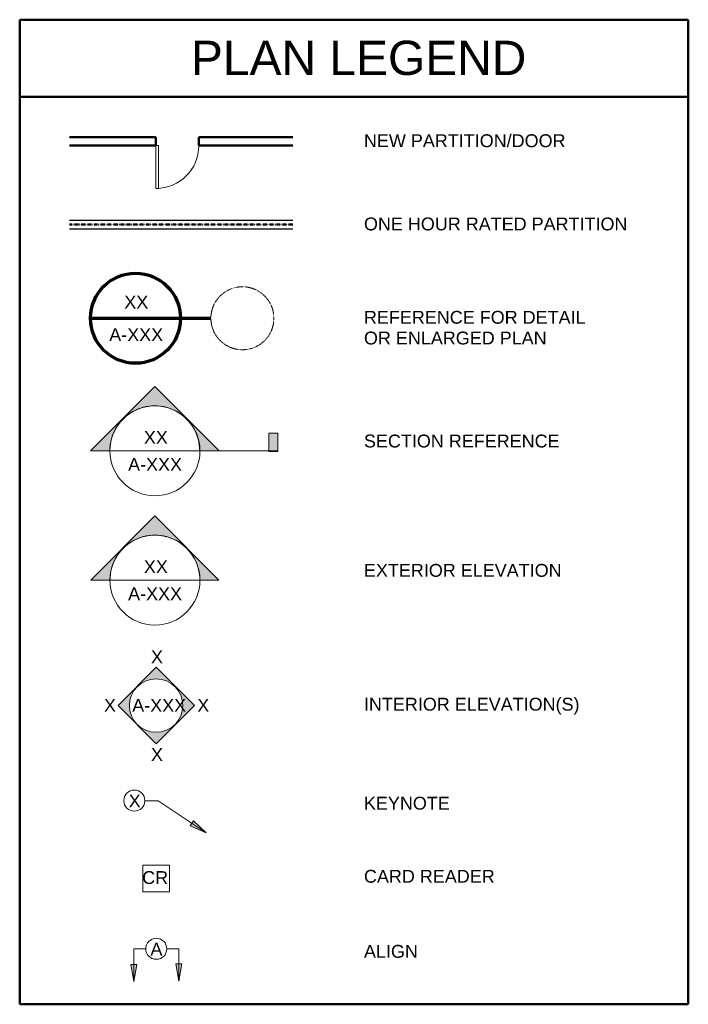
# Model space of a CAD drawing. Header units: inches. Extents: x -3505 to -389, y -427 to 2951.
# Tile 3 of 18: x -856 to -389, y -427 to 262. Entities that reach past the tile are written whole.
import ezdxf

# ---------------------------------------------------------------- set-up
doc = ezdxf.new("R2010")
doc.units = ezdxf.units.IN
doc.header["$MEASUREMENT"] = 0
doc.linetypes.add('Dash Dot 3_16_', pattern=[0.3125, 0.1875, -0.0625, 0, -0.0625])
doc.linetypes.add('Fire Separation', pattern=[0.625, 0.0625, -0.0625, 0.0625, -0.0625, 0.0625, -0.0625, 0.1875, -0.0625])
for name, color, linetype, lineweight in [('A-ANNO-NOTE', 131, 'Continuous', 9), ('A-DETL', 90, 'Continuous', 9), ('A-DETL-GENF', 92, 'Continuous', 9), ('A-DETL-WIDE', 214, 'Continuous', 50), ('G-ANNO-TEXT', 231, 'Continuous', 9)]:
    doc.layers.add(name, color=color, linetype=linetype, lineweight=lineweight)
doc.styles.add('Arial', font='arial.ttf', dxfattribs={"height": 7})
doc.styles.add('Arial_1', font='arial.ttf', dxfattribs={"height": 6})
doc.styles.add('Arial_2', font='arial.ttf', dxfattribs={"height": 0.0625})

# ---------------------------------------------------------------- blocks, each defined once
blk = doc.blocks.new('ALLIGN - LEGEND-479632-PLAN LEGEND')
at = {"layer": 'A-ANNO-NOTE'}
blk.add_circle((-2.91, -284.86), 7.37, dxfattribs=at)
blk = doc.blocks.new('ALLIGN - LEGEND 2-479633-PLAN LEGEND')
at = {"layer": 'A-ANNO-NOTE'}
blk.add_circle((12.45, -388.59), 7.37, dxfattribs=at)

msp = doc.modelspace()

# ---------------------------------------------------------------- hatches: boundary and pattern name
at = {"layer": 'A-ANNO-NOTE'}
for points in [[(-726.013628, -307.451828), (-734.784643, -298.993316), (-737.148668, -302.503291)], [(-776.495574, -411.504327), (-774.37965, -399.504327), (-778.611498, -399.504327)], [(-745.069649, -411.174665), (-742.953725, -399.174665), (-747.185573, -399.174665)]]:
    msp.add_hatch(color=256, dxfattribs=at).paths.add_polyline_path(points)
at = {"layer": 'A-DETL-GENF'}
for points in [[(-793.303951, -39.972378), (-793.073486, -36.026984), (-792.34922, -32.141795), (-791.142628, -28.378367), (-789.472827, -24.796326), (-787.366273, -21.452424), (-784.856341, -18.39964), (-781.982796, -15.686341), (-778.791166, -13.355514), (-775.332018, -11.444089), (-771.660156, -9.982349), (-767.833756, -8.993453), (-763.913442, -8.493069), (-759.961324, -8.489125), (-756.040018, -8.981682), (-752.211652, -9.962938), (-748.536879, -11.417345), (-745.073923, -13.321862), (-741.877647, -15.646313), (-738.998692, -18.353871), (-736.482671, -21.401638), (-734.369446, -24.741329), (-732.692498, -28.32003), (-731.478396, -32.081041), (-730.746376, -35.964776), (-730.508035, -39.909703), (-716.744806, -39.909703), (-761.791924, 5.142935), (-806.912766, -39.972378)], [(-675.855062, -40.500296), (-675.855062, -27.631313), (-682.154274, -27.631313), (-682.154274, -40.500296)], [(-793.192279, -130.523559), (-792.965389, -126.576851), (-792.244357, -122.689937), (-791.040614, -118.924437), (-789.373243, -115.340045), (-787.268676, -111.993587), (-784.760277, -108.938112), (-781.887814, -106.22206), (-778.696821, -103.888489), (-775.237888, -101.974392), (-771.565848, -100.510114), (-767.738914, -99.518869), (-763.817756, -99.01637), (-759.864535, -99.010584), (-755.941923, -99.501603), (-752.112104, -100.481642), (-748.435794, -101.935165), (-744.971272, -103.839128), (-741.773463, -106.163349), (-738.893061, -108.870981), (-736.375729, -111.919101), (-734.261376, -115.259384), (-732.58352, -118.83888), (-731.368759, -122.60084), (-730.636353, -126.485627), (-730.397911, -130.431654), (-716.950204, -130.431654), (-761.791793, -85.581921), (-806.741593, -130.523559)]]:
    msp.add_hatch(color=7, dxfattribs=at).paths.add_polyline_path(points)
h = msp.add_hatch(color=7, dxfattribs=at)
h.paths.add_polyline_path([(-760.847219, -244.988915), (-734.121924, -218.26362), (-760.847219, -191.538324), (-787.572515, -218.26362), (-786.770743, -219.065391)])
h.paths.add_polyline_path([(-760.948877, -237.024876), (-763.874325, -236.794638), (-766.727738, -236.109594), (-769.438857, -234.986612), (-771.940924, -233.453344), (-774.17233, -231.547542), (-776.078132, -229.316136), (-777.6114, -226.814069), (-778.734383, -224.10295), (-779.419427, -221.249536), (-779.649664, -218.324089), (-779.419427, -215.398641), (-778.734383, -212.545228), (-777.6114, -209.834109), (-776.078132, -207.332042), (-774.17233, -205.100635), (-771.940924, -203.194834), (-769.438857, -201.661565), (-766.727738, -200.538583), (-763.874325, -199.853539), (-760.948877, -199.623301), (-758.023429, -199.853539), (-755.170016, -200.538583), (-752.458897, -201.661565), (-749.95683, -203.194834), (-747.725423, -205.100635), (-745.819622, -207.332042), (-744.286353, -209.834109), (-743.163371, -212.545228), (-742.478327, -215.398641), (-742.248089, -218.324089), (-742.478327, -221.249536), (-743.163371, -224.10295), (-744.286353, -226.814069), (-745.819622, -229.316136), (-747.725423, -231.547542), (-749.95683, -233.453344), (-752.458897, -234.986612), (-755.170016, -236.109594), (-758.023429, -236.794638)])

# ---------------------------------------------------------------- linework, layer by layer
at = {"layer": 'A-ANNO-NOTE'}
for p, q in [((-759.472825, -284.916518), (-768.82268, -284.914395)), ((-726.013628, -307.451828), (-759.472825, -284.916518)), ((-734.784643, -298.993316), (-737.148668, -302.503291)), ((-737.148668, -302.503291), (-726.013628, -307.451828)), ((-726.013628, -307.451828), (-734.784643, -298.993316)), ((-776.495574, -388.639354), (-768.208451, -388.637231)), ((-776.495574, -411.504327), (-776.495574, -388.639354)), ((-745.069649, -388.639354), (-753.466956, -388.637231)), ((-745.069649, -411.174665), (-745.069649, -388.639354)), ((-774.37965, -399.504327), (-778.611498, -399.504327)), ((-778.611498, -399.504327), (-776.495574, -411.504327)), ((-776.495574, -411.504327), (-774.37965, -399.504327)), ((-742.953725, -399.174665), (-747.185573, -399.174665)), ((-747.185573, -399.174665), (-745.069649, -411.174665)), ((-745.069649, -411.174665), (-742.953725, -399.174665))]:
    msp.add_line(p, q, dxfattribs=at)
at = {"layer": 'A-DETL', "lineweight": 13}
for p, q in [((-761.051565, 173.676121), (-761.051565, 143.676121)), ((-759.301565, 173.676121), (-761.051565, 173.676121)), ((-759.301565, 173.676121), (-759.301565, 143.676121)), ((-759.301565, 143.676121), (-761.051565, 143.676121))]:
    msp.add_line(p, q, dxfattribs=at)
at = {"layer": 'A-DETL', "lineweight": 30}
for p, q in [((-821.681718, 121.408404), (-665.198261, 121.408404)), ((-821.681718, 115.408404), (-665.198261, 115.408404))]:
    msp.add_line(p, q, dxfattribs=at)
at = {"layer": 'A-DETL', "linetype": 'Fire Separation', "lineweight": 50}
msp.add_line((-821.681718, 118.408404), (-665.198261, 118.408404), dxfattribs=at)
at = {"layer": 'A-DETL', "lineweight": 70}
msp.add_line((-806.882167, 52.831579), (-722.630199, 52.831579), dxfattribs=at)
at = {"layer": 'A-DETL'}
for p, q in [((-761.791924, 5.142935), (-806.912766, -39.972378)), ((-716.744806, -39.909703), (-761.791924, 5.142935)), ((-675.855062, -27.631313), (-682.154274, -27.631313)), ((-682.154274, -27.631313), (-682.154274, -40.500296)), ((-675.855062, -40.500296), (-675.855062, -27.631313)), ((-806.912766, -39.972378), (-793.303951, -39.972378)), ((-793.291451, -39.972378), (-730.299325, -39.972378)), ((-730.508035, -39.909703), (-716.744806, -39.909703)), ((-675.855062, -39.972378), (-730.299325, -39.972378)), ((-682.154274, -40.500296), (-675.855062, -40.500296)), ((-761.791793, -85.581921), (-806.741593, -130.523559)), ((-716.950204, -130.431654), (-761.791793, -85.581921)), ((-806.741593, -130.523559), (-793.192279, -130.523559)), ((-793.291451, -130.523559), (-730.299325, -130.523559)), ((-730.397911, -130.431654), (-716.950204, -130.431654)), ((-760.847219, -191.538324), (-787.572515, -218.26362)), ((-734.121924, -218.26362), (-760.847219, -191.538324)), ((-787.572515, -218.26362), (-760.847219, -244.988915)), ((-760.847219, -244.988915), (-734.121924, -218.26362)), ((-770.335969, -329.968683), (-751.57219, -329.968683)), ((-770.335969, -348.711752), (-770.335969, -329.968683)), ((-751.57219, -329.968683), (-751.57219, -348.711752)), ((-751.57219, -348.711752), (-770.335969, -348.711752))]:
    msp.add_line(p, q, dxfattribs=at)
at = {"layer": 'A-DETL', "lineweight": 70}
msp.add_circle((-775.386104, 52.831579), 31.496063, dxfattribs=at)
at = {"layer": 'A-DETL', "linetype": 'Dash Dot 3_16_'}
msp.add_circle((-700.582955, 52.831579), 22.047244, dxfattribs=at)
at = {"layer": 'A-DETL'}
for centre in [(-761.795388, -39.972378), (-761.795388, -130.523559)]:
    msp.add_circle(centre, 31.496063, dxfattribs=at)
for centre, radius, start, end in [((-761.051565, 173.676121), 30, 270, 0), ((-761.906107, -39.827018), 31.398181, 359.84911535, 180.265255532), ((-761.795284, -130.348646), 31.397482, 359.848522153, 180.319192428), ((-760.948877, -218.324089), 18.700787, 0, 180), ((-760.948877, -218.324089), 18.700787, 180, 0)]:
    msp.add_arc(centre, radius, start, end, dxfattribs=at)
at = {"layer": 'A-DETL-WIDE'}
for p, q in [((-856.416077, 261.85518), (-856.416077, -427.451909)), ((-388.53188, 261.85518), (-856.416077, 261.85518)), ((-388.53188, -427.451909), (-388.53188, 261.85518)), ((-388.53188, 207.85518), (-856.416077, 207.85518)), ((-821.681718, 179.676121), (-761.051565, 179.676121)), ((-761.051565, 173.676121), (-761.051565, 179.676121)), ((-731.051565, 173.676121), (-731.051565, 179.676121)), ((-731.051565, 179.676121), (-665.198261, 179.676121)), ((-821.681718, 173.676121), (-761.051565, 173.676121)), ((-731.051565, 173.676121), (-665.198261, 173.676121)), ((-856.416077, -427.451909), (-388.53188, -427.451909))]:
    msp.add_line(p, q, dxfattribs=at)

# ---------------------------------------------------------------- block references
at = {"layer": 'A-ANNO-NOTE'}
for name in ['ALLIGN - LEGEND-479632-PLAN LEGEND', 'ALLIGN - LEGEND 2-479633-PLAN LEGEND']:
    msp.add_blockref(name, (-773.28668, 0), dxfattribs=at)

# ---------------------------------------------------------------- texts
at = {"layer": 'A-ANNO-NOTE', "char_height": 9, "attachment_point": 1, "style": 'Arial_1'}
for s, insert, width in [('X', (-780.164146, -280.572706), 9.999), ('A', (-764.940706, -384.295542), 10.302)]:
    msp.add_mtext(s, dxfattribs=dict(at, insert=insert, width=width))
at = {"layer": 'G-ANNO-TEXT', "color": 7, "attachment_point": 1}
for s, insert, char_height, width, style in [('PLAN LEGEND', (-736.587562, 247.129315), 24, 282.396, 'Arial'), ('NEW PARTITION/DOOR', (-615.50724, 181.631818), 9, 173.619, 'Arial_1'), ('ONE HOUR RATED PARTITION', (-615.50724, 123.364102), 9, 226.341, 'Arial_1'), ('XX', (-783.211352, 68.634743), 9, 19.998, 'Arial_1'), ('REFERENCE FOR DETAIL ', (-615.50724, 58.000862), 9, 194.526, 'Arial_1'), ('A-XXX', (-793.759191, 45.833674), 9, 45.45, 'Arial_1'), ('OR ENLARGED PLAN', (-615.50724, 43.500862), 9, 157.257, 'Arial_1'), ('XX', (-769.520363, -26.05594), 9, 19.998, 'Arial_1'), ('SECTION REFERENCE', (-615.50724, -28.613312), 9, 168.165, 'Arial_1'), ('A-XXX', (-780.555136, -44.974389), 9, 45.45, 'Arial_1'), ('XX', (-769.520363, -116.607121), 9, 19.998, 'Arial_1'), ('EXTERIOR ELEVATION', (-615.50724, -119.164493), 9, 169.074, 'Arial_1'), ('A-XXX', (-780.555136, -135.525571), 9, 45.45, 'Arial_1'), ('X', (-764.53424, -179.721252), 9, 8.9991, 'Arial_2'), ('X', (-797.426583, -213.646094), 9, 8.9991, 'Arial_2'), ('A-XXX', (-777.681697, -213.646094), 9, 40.905, 'Arial_2'), ('X', (-732.134666, -213.646094), 9, 8.9991, 'Arial_2'), ('INTERIOR ELEVATION(S)', (-615.50724, -212.86528), 9, 184.527, 'Arial_1'), ('X', (-764.53424, -248.092976), 9, 8.9991, 'Arial_2'), ('KEYNOTE', (-615.50724, -282.156619), 9, 73.629, 'Arial_1'), ('CR', (-770.681402, -334.227957), 9, 22.422, 'Arial_1'), ('CARD READER', (-615.50724, -333.337721), 9, 112.716, 'Arial_1'), ('ALIGN', (-615.50724, -385.879455), 9, 46.056, 'Arial_1')]:
    msp.add_mtext(s, dxfattribs=dict(at, insert=insert, char_height=char_height, width=width, style=style))

doc.saveas('drawing.dxf')
